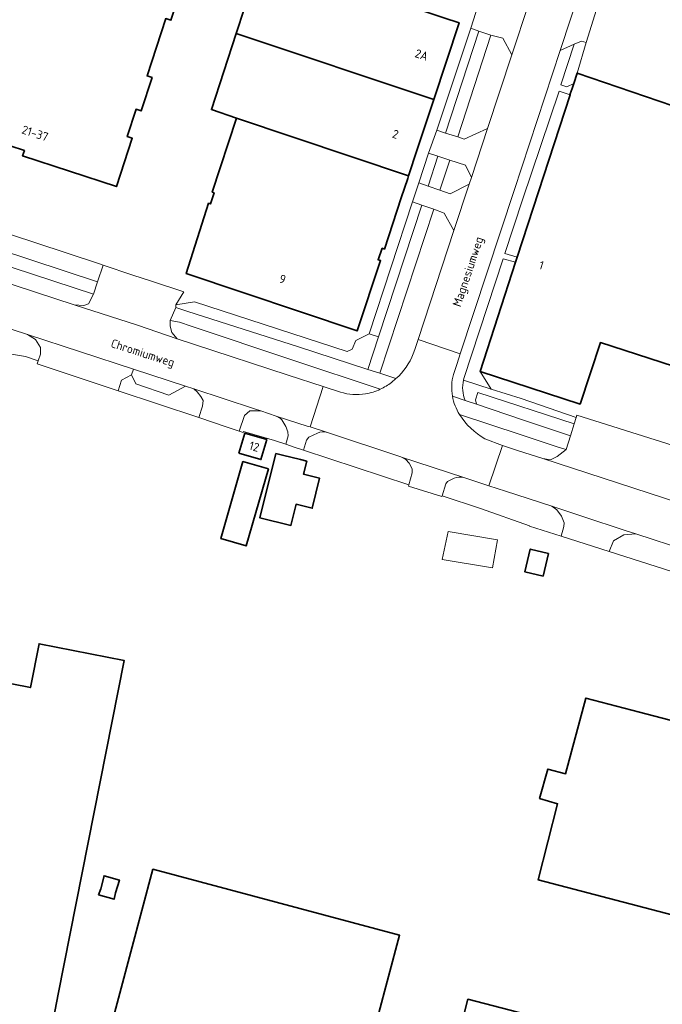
# Model space of a CAD drawing. Header units: metres. Extents: x 152391 to 157968, y 462336 to 467280.
# Tile 74 of 256: x 153194 to 153295, y 464091 to 464246. Entities that reach past the tile are written whole.
import ezdxf
from ezdxf.enums import TextEntityAlignment as Align

# ---------------------------------------------------------------- set-up
doc = ezdxf.new("R2010")
doc.units = ezdxf.units.M
doc.header["$LTSCALE"] = 0.75
for name, color, linetype, lineweight in [('B-WE-GR-BEPLANTING_CULTUUR_BODEMBEDEKKER-GV', 251, 'Continuous', 18), ('B-WE-GR-GROENVOORZIENING-GV', 251, 'Continuous', 18), ('B-WE-GR-HAAG-GV', 251, 'Continuous', 13), ('B-WE-OG-BEBOUWING-GV', 6, 'Continuous', 35), ('B-WE-OG-BEBOUWING-T18', 1, 'Continuous', 18), ('B-WE-OG-TERREIN_CULTUURSCHEIDING-GV', 251, 'Continuous', 18), ('B-WE-OG-TOPOGRAFIE-T18', 1, 'Continuous', 18), ('B-WE-VH-VERHARDING_ASFALT-GV', 251, 'Continuous', 18), ('B-WE-VH-VERHARDING_BETONSTRAATSTEEN-GV', 251, 'Continuous', 18), ('B-WE-VH-VERHARDING_HALFVERHARDING-GV', 251, 'Continuous', 18), ('B-WE-VH-VERHARDING_TEGEL-GV', 251, 'Continuous', 18)]:
    doc.layers.add(name, color=color, linetype=linetype, lineweight=lineweight)
doc.styles.add('NLCS-ISO-M750-T18', font='NLCS-ISO.ttf', dxfattribs={"height": 1.35})

msp = doc.modelspace()

# ---------------------------------------------------------------- linework, layer by layer
at = {"layer": 'B-WE-GR-BEPLANTING_CULTUUR_BODEMBEDEKKER-GV'}
for points in [[(153174.73, 464214.85), (153206.4, 464204.47), (153207.26, 464207.06), (153206.83, 464207.21), (153196.53, 464210.63), (153175.6, 464217.5)], [(153205.75, 464202.52), (153174.09, 464212.9), (153174.01, 464212.2), (153175.2, 464210.22), (153176.36, 464209.45), (153178.05, 464208.91), (153178.06, 464208.91), (153202.73, 464200.83), (153204.24, 464200.74), (153204.95, 464200.98)], [(153209.62, 464187.33), (153222.3, 464183.12), (153222.88, 464184.94), (153222.96, 464185.8), (153222.61, 464186.44), (153222.05, 464187.15), (153221.5, 464187.64), (153220.2, 464188.06), (153217.59, 464186.67), (153212.38, 464188.41), (153211.73, 464189.83), (153210.14, 464188.99)], [(153281.24, 464182.12), (153266.12, 464187.05), (153265.74, 464185.9), (153265.93, 464185.21), (153273.15, 464182.78), (153280.68, 464180.25)], [(153323.05, 464154.34), (153320.39, 464153.05), (153314.62, 464154.99), (153313.59, 464157.44), (153308.28, 464159.19), (153305.73, 464157.87), (153300.16, 464159.69), (153298.94, 464162.25), (153290.92, 464164.88), (153289.06, 464164.73), (153287.43, 464163.76), (153286.76, 464162.1), (153299.07, 464158.16), (153354.77, 464139.77), (153355.24, 464141.39), (153354.75, 464142.93), (153353.14, 464144.47), (153344.77, 464147.22), (153342, 464145.9), (153332, 464149.26), (153330.83, 464151.79)]]:
    msp.add_lwpolyline(points, close=True, dxfattribs=at)
for points in [[(153250.79, 464187.58), (153236.88, 464192.18), (153221.09, 464197.49), (153219.28, 464198.1), (153217.77, 464198.38), (153217.81, 464197.48), (153218.06, 464196.47), (153218.89, 464195.5), (153221.59, 464194.58), (153236.32, 464189.78), (153241.82, 464187.99), (153244.56, 464187.13)], [(153235.11, 464182.99), (153234.46, 464183.37), (153232.04, 464184.18), (153232.01, 464184.19), (153230.28, 464184.19), (153229.49, 464183.43), (153228.65, 464180.97), (153229.25, 464180.76)], [(153269.99, 464178.72), (153272.48, 464177.88), (153276.3, 464176.72), (153277.55, 464176.48), (153278.57, 464176.99), (153280.01, 464178.1), (153278.75, 464178.48), (153272.94, 464180.44), (153263.25, 464183.61)], [(153229.25, 464180.76), (153229.3, 464180.95), (153234.2, 464179.51), (153235.94, 464178.94), (153236.3, 464180.26), (153236.27, 464180.87)], [(153240.92, 464180.7), (153239.58, 464180.04), (153239.18, 464179.56), (153238.72, 464178.03), (153255.27, 464172.58), (153255.79, 464174.43), (153255.78, 464175.09), (153255.32, 464175.98), (153254.83, 464176.56), (153254.13, 464176.93), (153254.03, 464176.96), (153242.5, 464180.78)], [(153267.24, 464179.81), (153269.99, 464178.72)], [(153262.39, 464173.6), (153261.36, 464173.08), (153261.07, 464172.74), (153260.51, 464170.85), (153266.52, 464168.83), (153274.22, 464166.11), (153274.25, 464166.1), (153279.2, 464164.52), (153279.62, 464166.01), (153279.67, 464166.61), (153279.27, 464167.65), (153278.55, 464168.66), (153277.74, 464169.2), (153277.73, 464169.2), (153270.47, 464171.58), (153267.85, 464172.43)], [(153267.85, 464172.43), (153265.17, 464173.29), (153263.92, 464173.7)]]:
    msp.add_lwpolyline(points, dxfattribs=at)
for points in [[(153244.56, 464187.13, 0.121091), (153248.47, 464186.85)], [(153248.47, 464186.85, 0.066083), (153250.79, 464187.58)], [(153263.25, 464183.61, 0.128125), (153267.24, 464179.81)], [(153236.27, 464180.87, 0.115799), (153235.11, 464182.99)], [(153242.5, 464180.78, 0.179368), (153240.92, 464180.7)], [(153263.92, 464173.7, 0.189437), (153262.39, 464173.6)]]:
    msp.add_lwpolyline(points, format="xyb", dxfattribs=at)
at = {"layer": 'B-WE-GR-GROENVOORZIENING-GV'}
for points in [[(153281.23, 464241.75), (153279.17, 464235.36), (153280.07, 464235.06), (153281.17, 464235.61), (153281.7, 464237.23), (153283.14, 464242.03), (153282.4, 464242.27)], [(153270.38, 464208.91), (153272.3, 464208.31), (153280.6, 464233.83), (153278.9, 464234.38), (153273.13, 464217.3)], [(153263.93, 464189.28), (153263.86, 464189.02), (153268.19, 464187.61), (153266.47, 464190.37), (153272.04, 464207.52), (153270.1, 464208.07)]]:
    msp.add_lwpolyline(points, close=True, dxfattribs=at)
at = {"layer": 'B-WE-GR-HAAG-GV'}
for points in [[(153281.7, 464237.23), (153283.14, 464242.03), (153282.4, 464242.27), (153281.23, 464241.75), (153279.17, 464235.36), (153280.07, 464235.06), (153281.17, 464235.61)], [(153280.6, 464233.83), (153278.9, 464234.38), (153273.13, 464217.3), (153270.38, 464208.91), (153272.3, 464208.31)], [(153263.93, 464189.28), (153263.86, 464189.02), (153268.19, 464187.61), (153266.47, 464190.37), (153272.04, 464207.52), (153270.1, 464208.07)]]:
    msp.add_lwpolyline(points, close=True, dxfattribs=at)
at = {"layer": 'B-WE-OG-BEBOUWING-GV'}
for points in [[(153189.72, 464254.73), (153186.78, 464245.71), (153185.92, 464245.98), (153180.35, 464228.88), (153185.56, 464227.15), (153185.84, 464228.01), (153194.89, 464225.06), (153194.6, 464224.21), (153209.35, 464219.41), (153211.84, 464227.01), (153211.05, 464227.27), (153212.45, 464231.55), (153213.24, 464231.29), (153214.95, 464236.52), (153214.16, 464236.78), (153217.11, 464245.8), (153217.9, 464245.54), (153221.17, 464255.53), (153220.38, 464255.79), (153221.92, 464260.47), (153194.48, 464269.46), (153192.96, 464264.73), (153192.14, 464264.99), (153188.87, 464255.01)], [(153228.18, 464243.44), (153259.18, 464233.07), (153263.16, 464245.13), (153260.79, 464245.92), (153237.19, 464253.76), (153232.1, 464255.46)], [(153259.18, 464233.07), (153228.18, 464243.44), (153224.28, 464231.5), (153228.19, 464230.16), (153255.24, 464221.11), (153256.6, 464225.24)], [(153272.04, 464207.52), (153266.47, 464190.37), (153282.18, 464185.24), (153285.37, 464194.91), (153300.73, 464189.92), (153300.95, 464189.85), (153312.84, 464226.84), (153304.67, 464229.51), (153299.71, 464231.13), (153296.77, 464232.09), (153281.7, 464237.23), (153281.17, 464235.61), (153280.91, 464234.79), (153280.64, 464233.95), (153280.6, 464233.83), (153272.3, 464208.31)], [(153255.24, 464221.11), (153228.19, 464230.16), (153224.41, 464218.53), (153224.68, 464218.41), (153224.13, 464216.68), (153223.83, 464216.8), (153220.32, 464205.73), (153247.17, 464196.74), (153250.83, 464207.78), (153250.45, 464207.92), (153251.09, 464209.72), (153251.44, 464209.6), (153254.1, 464217.65), (153255.1, 464220.69)], [(153228.6, 464177.54), (153232.04, 464176.54), (153232.95, 464179.68), (153229.5, 464180.67)], [(153238.27, 464176.52), (153235.46, 464177.22), (153234.39, 464177.48), (153231.9, 464167.38), (153236.76, 464166.18), (153237.58, 464169.51), (153240.1, 464168.88), (153241.27, 464173.61), (153238.74, 464174.23), (153239.25, 464176.28)], [(153233.22, 464175.06), (153229.23, 464176.21), (153225.77, 464164.13), (153229.75, 464162.98)], [(153277.23, 464161.78), (153274.36, 464162.48), (153273.49, 464158.92), (153276.37, 464158.23)], [(153194.76, 464061.65), (153196.09, 464068.67), (153195.67, 464068.81), (153200.21, 464092.58), (153210.55, 464144.99), (153197.2, 464147.62), (153195.84, 464140.73), (153170.49, 464145.73), (153170.45, 464145.54), (153167.06, 464128.25), (153155.6, 464069.93)], [(153214.65, 464070.6), (153227.49, 464067.17), (153243.43, 464062.91), (153253.83, 464101.83), (153215.07, 464112.18), (153204.68, 464073.26)], [(153206.55, 464108.17), (153208.98, 464107.49), (153209.2, 464108.49), (153209.83, 464110.48), (153207.41, 464111.16), (153206.9, 464109.14)]]:
    msp.add_lwpolyline(points, close=True, dxfattribs=at)
msp.add_lwpolyline([(153347.51, 464070.23), (153360.19, 464118.9), (153291.5, 464136.86), (153283.06, 464139.07), (153279.89, 464127.19), (153277.11, 464127.92), (153275.82, 464123.29), (153278.65, 464122.49), (153275.58, 464110.54), (153331.17, 464096), (153325.98, 464075.82), (153264.52, 464091.77), (153259.77, 464073.09)], dxfattribs=at)
at = {"layer": 'B-WE-OG-TERREIN_CULTUURSCHEIDING-GV'}
for points in [[(153262.95, 464227.21), (153263.95, 464226.85), (153267.65, 464228.54), (153271.47, 464240.11), (153270.06, 464242.71), (153268.15, 464243.17)], [(153264.77, 464219.78), (153265.13, 464220.84), (153264.18, 464222.79), (153261.73, 464223.56), (153260.16, 464218.85), (153261.79, 464218.29)], [(153195.36, 464196.18), (153182.99, 464200.23), (153179.12, 464201.5), (153176.42, 464200.19), (153170.85, 464201.97), (153170.69, 464200.23), (153171.55, 464199.95), (153171.69, 464199.92), (153171.69, 464199.9), (153175.03, 464198.81), (153175.59, 464198.63), (153180.43, 464197.02), (153191.61, 464193.31), (153195.06, 464192.71), (153197.07, 464192.06), (153197.44, 464193.08), (153197.44, 464194.14), (153196.65, 464195.41)], [(153218.7, 464200.41), (153220.58, 464199.8), (153237.95, 464194.25), (153248.83, 464190.7), (153250.52, 464195.82), (153249.04, 464196.3), (153246.95, 464195.24), (153246.4, 464193.86), (153245.61, 464193.5), (153221.64, 464201.31), (153218.7, 464200.81)]]:
    msp.add_lwpolyline(points, close=True, dxfattribs=at)
for points in [[(153262.36, 464212.51), (153260.84, 464215.24), (153259.19, 464215.85), (153250.73, 464190.12), (153253.25, 464189.24)], [(153255.98, 464193.16), (153256.21, 464193.84), (153256.72, 464195.38), (153262.36, 464212.51)], [(153264.12, 464185.82), (153265.93, 464185.21), (153265.74, 464185.9), (153266.12, 464187.05), (153281.24, 464182.12), (153281.55, 464183.14), (153272.91, 464186.15), (153268.19, 464187.61), (153263.86, 464189.02)]]:
    msp.add_lwpolyline(points, dxfattribs=at)
for points in [[(153253.25, 464189.24, 0.117137), (153255.98, 464193.16)], [(153263.86, 464189.02, 0.150118), (153264.12, 464185.82)]]:
    msp.add_lwpolyline(points, format="xyb", dxfattribs=at)
at = {"layer": 'B-WE-VH-VERHARDING_ASFALT-GV'}
for points in [[(153293.09, 464283.29), (153293.5, 464284.55), (153286.8, 464286.49), (153277.03, 464256.96), (153274.34, 464248.73), (153274.13, 464248.14), (153271.47, 464240.11), (153267.65, 464228.54), (153265.13, 464220.84), (153264.77, 464219.78), (153262.36, 464212.51), (153256.72, 464195.38), (153263.32, 464193.12), (153271.81, 464218.81), (153279.07, 464240.77), (153282.42, 464251), (153288.75, 464270.17)], [(153276.3, 464176.72), (153272.48, 464177.88), (153269.99, 464178.72), (153267.85, 464172.43), (153270.47, 464171.58), (153277.73, 464169.2), (153277.74, 464169.2), (153282.46, 464167.65), (153289.44, 464165.36), (153290.92, 464164.88), (153298.94, 464162.25), (153308.28, 464159.19), (153313.59, 464157.44), (153323.05, 464154.34), (153330.83, 464151.79), (153342.66, 464147.91), (153344.51, 464154.33), (153337.97, 464156.48), (153299.73, 464169.05), (153297.68, 464169.72)], [(153260.51, 464160.84), (153268.41, 464159.51), (153269.19, 464163.91), (153261.46, 464165.23)]]:
    msp.add_lwpolyline(points, close=True, dxfattribs=at)
for points in [[(153182.99, 464200.23), (153195.36, 464196.18), (153212.02, 464190.74), (153220.2, 464188.06), (153221.5, 464187.64), (153231.05, 464184.51), (153232.01, 464184.19), (153232.04, 464184.18), (153234.46, 464183.37), (153239.46, 464181.75), (153239.79, 464181.65), (153241.82, 464187.99), (153236.32, 464189.78), (153221.59, 464194.58), (153218.89, 464195.5), (153212.64, 464197.64), (153202.73, 464200.83), (153178.06, 464208.91)], [(153262.29, 464189.88), (153262.86, 464191.61), (153263.32, 464193.12), (153256.72, 464195.38), (153256.21, 464193.84), (153255.98, 464193.16)], [(153253.25, 464189.24), (153252.54, 464188.64)], [(153244.56, 464187.13), (153241.82, 464187.99), (153239.79, 464181.65)], [(153239.79, 464181.65), (153242.5, 464180.78), (153254.03, 464176.96), (153254.13, 464176.93), (153263.92, 464173.7), (153265.17, 464173.29), (153267.85, 464172.43), (153269.99, 464178.72), (153267.24, 464179.81)]]:
    msp.add_lwpolyline(points, dxfattribs=at)
for points in [[(153255.98, 464193.16, -0.117137), (153253.25, 464189.24)], [(153262.12, 464186.49, -0.110781), (153262.29, 464189.88)], [(153252.54, 464188.64, -0.054957), (153250.79, 464187.58)], [(153248.47, 464186.85, -0.121091), (153244.56, 464187.13)], [(153250.79, 464187.58, -0.066083), (153248.47, 464186.85)], [(153263.25, 464183.61, -0.100619), (153262.12, 464186.49)], [(153267.24, 464179.81, -0.128125), (153263.25, 464183.61)]]:
    msp.add_lwpolyline(points, format="xyb", dxfattribs=at)
at = {"layer": 'B-WE-VH-VERHARDING_BETONSTRAATSTEEN-GV'}
for points in [[(153270.65, 464257.03), (153269.26, 464257.46), (153268.05, 464253.77), (153267.96, 464253.48), (153266.61, 464249.27), (153265, 464244.28), (153266.29, 464243.84), (153268.15, 464243.17), (153270.06, 464242.71), (153271.47, 464240.11), (153274.13, 464248.14), (153274.34, 464248.73), (153277.03, 464256.96), (153274.48, 464255.59), (153272.27, 464256.4)], [(153283.14, 464242.03), (153284.78, 464247.2), (153284.38, 464247.36), (153283.54, 464248.91), (153282.42, 464251), (153279.07, 464240.77), (153281.23, 464241.75), (153282.4, 464242.27)], [(153267.65, 464228.54), (153263.95, 464226.85), (153262.95, 464227.21), (153261.05, 464227.81), (153259.68, 464228.25), (153258.37, 464224.65), (153259.83, 464224.16), (153261.73, 464223.56), (153264.18, 464222.79), (153265.13, 464220.84)], [(153258.37, 464224.65), (153256.87, 464220.02), (153258.3, 464219.48), (153259.83, 464224.16)], [(153259.19, 464215.85), (153260.84, 464215.24), (153262.36, 464212.51), (153264.77, 464219.78), (153261.79, 464218.29), (153260.16, 464218.85), (153258.3, 464219.48), (153256.87, 464220.02), (153255.88, 464217.01), (153257.31, 464216.51)], [(153257.31, 464216.51), (153255.88, 464217.01), (153249.04, 464196.3), (153250.52, 464195.82)], [(153217.77, 464198.38), (153218.7, 464200.41), (153218.7, 464200.81), (153219.95, 464202.88), (153215.03, 464204.48), (153214.87, 464204.53), (153211.94, 464205.51), (153207.26, 464207.06), (153206.4, 464204.47), (153205.75, 464202.52), (153204.95, 464200.98), (153204.24, 464200.74), (153202.73, 464200.83), (153212.64, 464197.64), (153218.89, 464195.5), (153218.06, 464196.47), (153217.81, 464197.48)], [(153209.62, 464187.33), (153210.14, 464188.99), (153211.73, 464189.83), (153212.02, 464190.74), (153195.36, 464196.18), (153196.65, 464195.41), (153197.44, 464194.14), (153197.44, 464193.08), (153197.07, 464192.06), (153196.89, 464191.56), (153203.16, 464189.47)], [(153211.73, 464189.83), (153212.38, 464188.41), (153217.59, 464186.67), (153220.2, 464188.06), (153212.02, 464190.74)], [(153222.3, 464183.12), (153226.77, 464181.64), (153228.65, 464180.97), (153229.49, 464183.43), (153230.28, 464184.19), (153232.01, 464184.19), (153231.05, 464184.51), (153221.5, 464187.64), (153222.05, 464187.15), (153222.61, 464186.44), (153222.96, 464185.8), (153222.88, 464184.94)], [(153286.76, 464162.1), (153287.43, 464163.76), (153289.06, 464164.73), (153290.92, 464164.88), (153289.44, 464165.36), (153282.46, 464167.65), (153277.74, 464169.2), (153278.55, 464168.66), (153279.27, 464167.65), (153279.67, 464166.61), (153279.62, 464166.01), (153279.2, 464164.52)]]:
    msp.add_lwpolyline(points, close=True, dxfattribs=at)
for points in [[(153297.78, 464172.39), (153297.64, 464172.44), (153298.31, 464174.49), (153297.76, 464174.67), (153296.68, 464177.87), (153296.6, 464178.12), (153296.79, 464178.73), (153281.66, 464183.52), (153281.55, 464183.14), (153281.24, 464182.12), (153280.68, 464180.25)], [(153242.5, 464180.78), (153239.79, 464181.65), (153239.46, 464181.75), (153234.46, 464183.37), (153235.11, 464182.99)], [(153236.27, 464180.87), (153236.3, 464180.26), (153235.94, 464178.94), (153237.26, 464178.5), (153238.72, 464178.03), (153239.18, 464179.56), (153239.58, 464180.04), (153240.92, 464180.7)], [(153280.68, 464180.25), (153280.01, 464178.1), (153278.57, 464176.99), (153277.55, 464176.48), (153276.3, 464176.72), (153297.68, 464169.72), (153299.73, 464169.05)], [(153263.92, 464173.7), (153254.13, 464176.93), (153254.83, 464176.56), (153255.32, 464175.98), (153255.78, 464175.09), (153255.79, 464174.43), (153255.27, 464172.58), (153255.21, 464172.38), (153260.47, 464170.75), (153260.51, 464170.85), (153261.07, 464172.74), (153261.36, 464173.08), (153262.39, 464173.6)]]:
    msp.add_lwpolyline(points, dxfattribs=at)
for points in [[(153235.11, 464182.99, -0.115799), (153236.27, 464180.87)], [(153240.92, 464180.7, -0.179368), (153242.5, 464180.78)], [(153262.39, 464173.6, -0.189437), (153263.92, 464173.7)]]:
    msp.add_lwpolyline(points, format="xyb", dxfattribs=at)
at = {"layer": 'B-WE-VH-VERHARDING_HALFVERHARDING-GV'}
msp.add_lwpolyline([(153265, 464244.28), (153259.68, 464228.25), (153261.05, 464227.81), (153266.29, 464243.84)], close=True, dxfattribs=at)
at = {"layer": 'B-WE-VH-VERHARDING_TEGEL-GV'}
for points in [[(153261.05, 464227.81), (153262.95, 464227.21), (153268.15, 464243.17), (153266.29, 464243.84)], [(153259.83, 464224.16), (153258.3, 464219.48), (153260.16, 464218.85), (153261.73, 464223.56)], [(153259.19, 464215.85), (153257.31, 464216.51), (153250.52, 464195.82), (153248.83, 464190.7), (153250.73, 464190.12)], [(153206.4, 464204.47), (153174.73, 464214.85), (153174.09, 464212.9), (153205.75, 464202.52)]]:
    msp.add_lwpolyline(points, close=True, dxfattribs=at)
for points in [[(153272.3, 464208.31), (153270.38, 464208.91), (153273.13, 464217.3), (153278.9, 464234.38), (153280.6, 464233.83), (153280.64, 464233.95), (153280.91, 464234.79), (153281.17, 464235.61), (153280.07, 464235.06), (153279.17, 464235.36), (153281.23, 464241.75), (153279.07, 464240.77), (153271.81, 464218.81), (153263.32, 464193.12), (153262.86, 464191.61), (153262.29, 464189.88)], [(153263.86, 464189.02), (153263.93, 464189.28), (153270.1, 464208.07), (153272.04, 464207.52), (153272.3, 464208.31)], [(153253.25, 464189.24), (153250.73, 464190.12), (153248.83, 464190.7), (153237.95, 464194.25), (153220.58, 464199.8), (153218.7, 464200.41), (153217.77, 464198.38), (153219.28, 464198.1), (153221.09, 464197.49), (153236.88, 464192.18), (153250.79, 464187.58)], [(153252.54, 464188.64), (153253.25, 464189.24)], [(153262.12, 464186.49), (153264.12, 464185.82)], [(153280.01, 464178.1), (153280.68, 464180.25), (153273.15, 464182.78), (153265.93, 464185.21), (153264.12, 464185.82), (153262.12, 464186.49)], [(153263.25, 464183.61), (153272.94, 464180.44), (153278.75, 464178.48), (153280.01, 464178.1)]]:
    msp.add_lwpolyline(points, dxfattribs=at)
for points in [[(153262.29, 464189.88, 0.110781), (153262.12, 464186.49)], [(153250.79, 464187.58, 0.054957), (153252.54, 464188.64)], [(153264.12, 464185.82, -0.150118), (153263.86, 464189.02)], [(153262.12, 464186.49, 0.100619), (153263.25, 464183.61)]]:
    msp.add_lwpolyline(points, format="xyb", dxfattribs=at)

# ---------------------------------------------------------------- texts
at = {"layer": 'B-WE-OG-BEBOUWING-T18', "style": 'NLCS-ISO-M750-T18'}
for s, rotation, p in [('2A', 341.8, (153257.29, 464240.1)), ('21-37', 342, (153196.57, 464227.78)), ('2', 341.8, (153253.18, 464227.64)), ('1', 342, (153276.11, 464207.07)), ('9', 341.5, (153235.45, 464204.88)), ('12', 343.9, (153231, 464178.58))]:
    msp.add_text(s, height=1.35, rotation=rotation, dxfattribs=at).set_placement(p, align=Align.MIDDLE)
at = {"layer": 'B-WE-OG-TOPOGRAFIE-T18', "style": 'NLCS-ISO-M750-T18'}
for s, rotation, p in [('Magnesiumweg', 71.6, (153264.75, 464205.99)), ('Chromiumweg', 342.3, (153213.44, 464193.1))]:
    msp.add_text(s, height=1.35, rotation=rotation, dxfattribs=at).set_placement(p, align=Align.MIDDLE)

doc.saveas('drawing.dxf')
